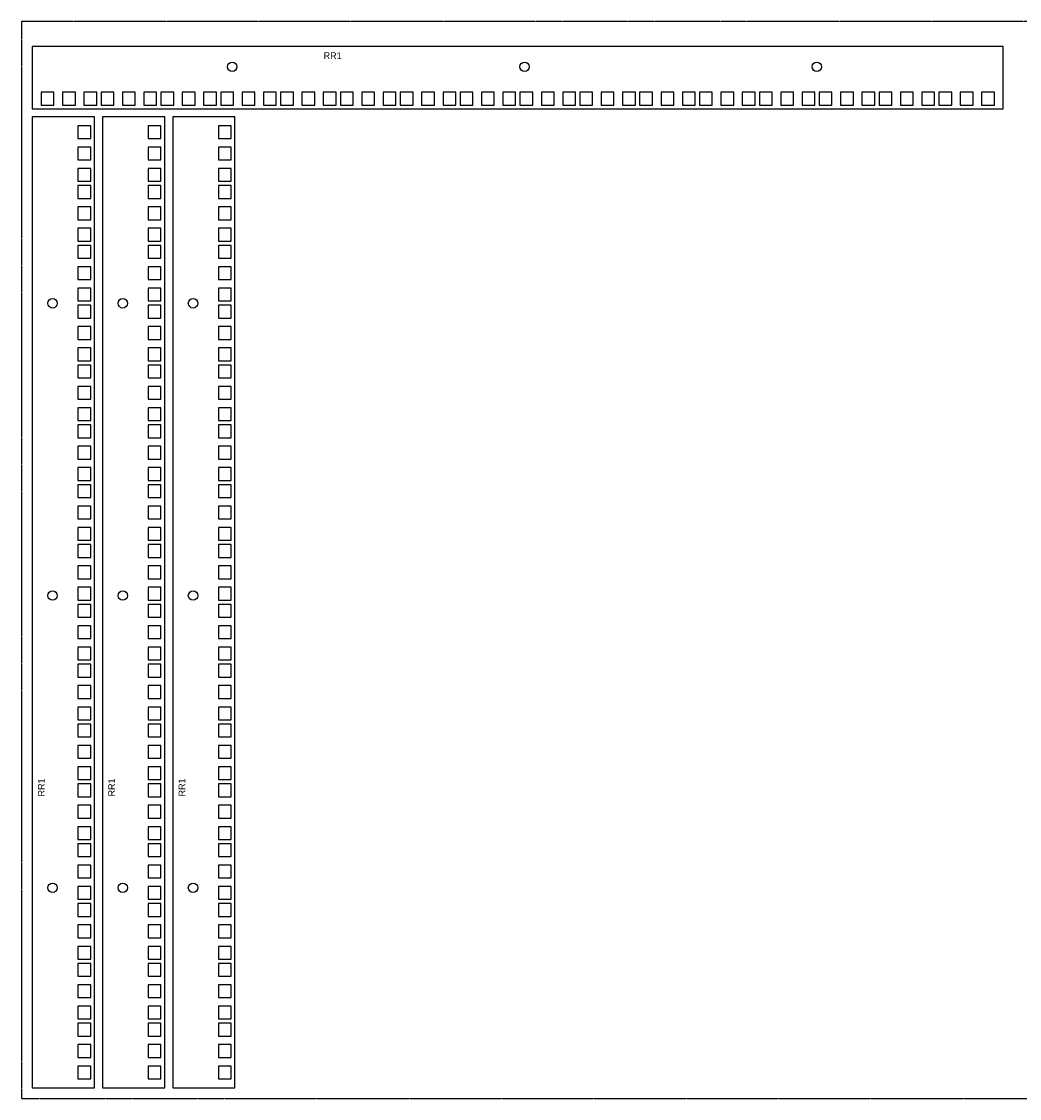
# Model space of a CAD drawing. Header units: millimetres. Extents: x 0 to 1200, y 0 to 800.
import ezdxf

# ---------------------------------------------------------------- set-up
doc = ezdxf.new("R2010")
doc.units = ezdxf.units.MM
doc.linetypes.add('DASHED', pattern=[1.524, 1.27, -0.254])
for name, color, linetype in [('CUT', 7, 'CONTINUOUS'), ('NOTES', 8, 'CONTINUOUS'), ('SHEET', 5, 'DASHED')]:
    doc.layers.add(name, color=color, linetype=linetype)

msp = doc.modelspace()

# ---------------------------------------------------------------- linework, layer by layer
at = {"layer": 'CUT'}
for points in [[(8, 735.2), (729.2, 735.2), (729.2, 781.38), (8, 781.38)], [(14.6, 738), (24.1, 738), (24.1, 747.5), (14.6, 747.5)], [(30.48, 738), (39.98, 738), (39.98, 747.5), (30.48, 747.5)], [(46.35, 738), (55.85, 738), (55.85, 747.5), (46.35, 747.5)], [(59.05, 738), (68.55, 738), (68.55, 747.5), (59.05, 747.5)], [(74.93, 738), (84.43, 738), (84.43, 747.5), (74.93, 747.5)], [(90.8, 738), (100.3, 738), (100.3, 747.5), (90.8, 747.5)], [(103.5, 738), (113, 738), (113, 747.5), (103.5, 747.5)], [(119.38, 738), (128.88, 738), (128.88, 747.5), (119.38, 747.5)], [(135.25, 738), (144.75, 738), (144.75, 747.5), (135.25, 747.5)], [(147.95, 738), (157.45, 738), (157.45, 747.5), (147.95, 747.5)], [(163.83, 738), (173.33, 738), (173.33, 747.5), (163.83, 747.5)], [(179.7, 738), (189.2, 738), (189.2, 747.5), (179.7, 747.5)], [(192.4, 738), (201.9, 738), (201.9, 747.5), (192.4, 747.5)], [(208.28, 738), (217.78, 738), (217.78, 747.5), (208.28, 747.5)], [(224.15, 738), (233.65, 738), (233.65, 747.5), (224.15, 747.5)], [(236.85, 738), (246.35, 738), (246.35, 747.5), (236.85, 747.5)], [(252.72, 738), (262.23, 738), (262.23, 747.5), (252.72, 747.5)], [(268.6, 738), (278.1, 738), (278.1, 747.5), (268.6, 747.5)], [(281.3, 738), (290.8, 738), (290.8, 747.5), (281.3, 747.5)], [(297.18, 738), (306.68, 738), (306.68, 747.5), (297.18, 747.5)], [(313.05, 738), (322.55, 738), (322.55, 747.5), (313.05, 747.5)], [(325.75, 738), (335.25, 738), (335.25, 747.5), (325.75, 747.5)], [(341.63, 738), (351.13, 738), (351.13, 747.5), (341.63, 747.5)], [(357.5, 738), (367, 738), (367, 747.5), (357.5, 747.5)], [(370.2, 738), (379.7, 738), (379.7, 747.5), (370.2, 747.5)], [(386.08, 738), (395.58, 738), (395.58, 747.5), (386.08, 747.5)], [(401.95, 738), (411.45, 738), (411.45, 747.5), (401.95, 747.5)], [(414.65, 738), (424.15, 738), (424.15, 747.5), (414.65, 747.5)], [(430.53, 738), (440.03, 738), (440.03, 747.5), (430.53, 747.5)], [(446.4, 738), (455.9, 738), (455.9, 747.5), (446.4, 747.5)], [(459.1, 738), (468.6, 738), (468.6, 747.5), (459.1, 747.5)], [(474.98, 738), (484.48, 738), (484.48, 747.5), (474.98, 747.5)], [(490.85, 738), (500.35, 738), (500.35, 747.5), (490.85, 747.5)], [(503.55, 738), (513.05, 738), (513.05, 747.5), (503.55, 747.5)], [(519.43, 738), (528.93, 738), (528.93, 747.5), (519.43, 747.5)], [(535.3, 738), (544.8, 738), (544.8, 747.5), (535.3, 747.5)], [(548, 738), (557.5, 738), (557.5, 747.5), (548, 747.5)], [(563.88, 738), (573.38, 738), (573.38, 747.5), (563.88, 747.5)], [(579.75, 738), (589.25, 738), (589.25, 747.5), (579.75, 747.5)], [(592.45, 738), (601.95, 738), (601.95, 747.5), (592.45, 747.5)], [(608.33, 738), (617.83, 738), (617.83, 747.5), (608.33, 747.5)], [(624.2, 738), (633.7, 738), (633.7, 747.5), (624.2, 747.5)], [(636.9, 738), (646.4, 738), (646.4, 747.5), (636.9, 747.5)], [(652.78, 738), (662.28, 738), (662.28, 747.5), (652.78, 747.5)], [(668.65, 738), (678.15, 738), (678.15, 747.5), (668.65, 747.5)], [(681.35, 738), (690.85, 738), (690.85, 747.5), (681.35, 747.5)], [(697.23, 738), (706.73, 738), (706.73, 747.5), (697.23, 747.5)], [(713.1, 738), (722.6, 738), (722.6, 747.5), (713.1, 747.5)], [(54.18, 8), (54.18, 729.2), (8, 729.2), (8, 8)], [(106.36, 8), (106.36, 729.2), (60.18, 729.2), (60.18, 8)], [(158.53, 8), (158.53, 729.2), (112.36, 729.2), (112.36, 8)], [(51.38, 713.1), (51.38, 722.6), (41.88, 722.6), (41.88, 713.1)], [(103.56, 713.1), (103.56, 722.6), (94.06, 722.6), (94.06, 713.1)], [(155.73, 713.1), (155.73, 722.6), (146.23, 722.6), (146.23, 713.1)], [(51.38, 697.23), (51.38, 706.73), (41.88, 706.73), (41.88, 697.23)], [(103.56, 697.23), (103.56, 706.73), (94.06, 706.73), (94.06, 697.23)], [(155.73, 697.23), (155.73, 706.73), (146.23, 706.73), (146.23, 697.23)], [(51.38, 681.35), (51.38, 690.85), (41.88, 690.85), (41.88, 681.35)], [(103.56, 681.35), (103.56, 690.85), (94.06, 690.85), (94.06, 681.35)], [(155.73, 681.35), (155.73, 690.85), (146.23, 690.85), (146.23, 681.35)], [(51.38, 668.65), (51.38, 678.15), (41.88, 678.15), (41.88, 668.65)], [(103.56, 668.65), (103.56, 678.15), (94.06, 678.15), (94.06, 668.65)], [(155.73, 668.65), (155.73, 678.15), (146.23, 678.15), (146.23, 668.65)], [(51.38, 652.78), (51.38, 662.28), (41.88, 662.28), (41.88, 652.78)], [(103.56, 652.78), (103.56, 662.28), (94.06, 662.28), (94.06, 652.78)], [(155.73, 652.78), (155.73, 662.28), (146.23, 662.28), (146.23, 652.78)], [(51.38, 636.9), (51.38, 646.4), (41.88, 646.4), (41.88, 636.9)], [(103.56, 636.9), (103.56, 646.4), (94.06, 646.4), (94.06, 636.9)], [(155.73, 636.9), (155.73, 646.4), (146.23, 646.4), (146.23, 636.9)], [(51.38, 624.2), (51.38, 633.7), (41.88, 633.7), (41.88, 624.2)], [(103.56, 624.2), (103.56, 633.7), (94.06, 633.7), (94.06, 624.2)], [(155.73, 624.2), (155.73, 633.7), (146.23, 633.7), (146.23, 624.2)], [(51.38, 608.33), (51.38, 617.83), (41.88, 617.83), (41.88, 608.33)], [(103.56, 608.33), (103.56, 617.83), (94.06, 617.83), (94.06, 608.33)], [(155.73, 608.33), (155.73, 617.83), (146.23, 617.83), (146.23, 608.33)], [(51.38, 592.45), (51.38, 601.95), (41.88, 601.95), (41.88, 592.45)], [(103.56, 592.45), (103.56, 601.95), (94.06, 601.95), (94.06, 592.45)], [(155.73, 592.45), (155.73, 601.95), (146.23, 601.95), (146.23, 592.45)], [(51.38, 579.75), (51.38, 589.25), (41.88, 589.25), (41.88, 579.75)], [(103.56, 579.75), (103.56, 589.25), (94.06, 589.25), (94.06, 579.75)], [(155.73, 579.75), (155.73, 589.25), (146.23, 589.25), (146.23, 579.75)], [(51.38, 563.88), (51.38, 573.38), (41.88, 573.38), (41.88, 563.88)], [(103.56, 563.88), (103.56, 573.38), (94.06, 573.38), (94.06, 563.88)], [(155.73, 563.88), (155.73, 573.38), (146.23, 573.38), (146.23, 563.88)], [(51.38, 548), (51.38, 557.5), (41.88, 557.5), (41.88, 548)], [(103.56, 548), (103.56, 557.5), (94.06, 557.5), (94.06, 548)], [(155.73, 548), (155.73, 557.5), (146.23, 557.5), (146.23, 548)], [(51.38, 535.3), (51.38, 544.8), (41.88, 544.8), (41.88, 535.3)], [(103.56, 535.3), (103.56, 544.8), (94.06, 544.8), (94.06, 535.3)], [(155.73, 535.3), (155.73, 544.8), (146.23, 544.8), (146.23, 535.3)], [(51.38, 519.43), (51.38, 528.93), (41.88, 528.93), (41.88, 519.43)], [(103.56, 519.43), (103.56, 528.93), (94.06, 528.93), (94.06, 519.43)], [(155.73, 519.43), (155.73, 528.93), (146.23, 528.93), (146.23, 519.43)], [(51.38, 503.55), (51.38, 513.05), (41.88, 513.05), (41.88, 503.55)], [(103.56, 503.55), (103.56, 513.05), (94.06, 513.05), (94.06, 503.55)], [(155.73, 503.55), (155.73, 513.05), (146.23, 513.05), (146.23, 503.55)], [(51.38, 490.85), (51.38, 500.35), (41.88, 500.35), (41.88, 490.85)], [(103.56, 490.85), (103.56, 500.35), (94.06, 500.35), (94.06, 490.85)], [(155.73, 490.85), (155.73, 500.35), (146.23, 500.35), (146.23, 490.85)], [(51.38, 474.98), (51.38, 484.48), (41.88, 484.48), (41.88, 474.98)], [(103.56, 474.98), (103.56, 484.48), (94.06, 484.48), (94.06, 474.98)], [(155.73, 474.98), (155.73, 484.48), (146.23, 484.48), (146.23, 474.98)], [(51.38, 459.1), (51.38, 468.6), (41.88, 468.6), (41.88, 459.1)], [(103.56, 459.1), (103.56, 468.6), (94.06, 468.6), (94.06, 459.1)], [(155.73, 459.1), (155.73, 468.6), (146.23, 468.6), (146.23, 459.1)], [(51.38, 446.4), (51.38, 455.9), (41.88, 455.9), (41.88, 446.4)], [(103.56, 446.4), (103.56, 455.9), (94.06, 455.9), (94.06, 446.4)], [(155.73, 446.4), (155.73, 455.9), (146.23, 455.9), (146.23, 446.4)], [(51.38, 430.53), (51.38, 440.03), (41.88, 440.03), (41.88, 430.53)], [(103.56, 430.53), (103.56, 440.03), (94.06, 440.03), (94.06, 430.53)], [(155.73, 430.53), (155.73, 440.03), (146.23, 440.03), (146.23, 430.53)], [(51.38, 414.65), (51.38, 424.15), (41.88, 424.15), (41.88, 414.65)], [(103.56, 414.65), (103.56, 424.15), (94.06, 424.15), (94.06, 414.65)], [(155.73, 414.65), (155.73, 424.15), (146.23, 424.15), (146.23, 414.65)], [(51.38, 401.95), (51.38, 411.45), (41.88, 411.45), (41.88, 401.95)], [(103.56, 401.95), (103.56, 411.45), (94.06, 411.45), (94.06, 401.95)], [(155.73, 401.95), (155.73, 411.45), (146.23, 411.45), (146.23, 401.95)], [(51.38, 386.08), (51.38, 395.58), (41.88, 395.58), (41.88, 386.08)], [(103.56, 386.08), (103.56, 395.58), (94.06, 395.58), (94.06, 386.08)], [(155.73, 386.08), (155.73, 395.58), (146.23, 395.58), (146.23, 386.08)], [(51.38, 370.2), (51.38, 379.7), (41.88, 379.7), (41.88, 370.2)], [(103.56, 370.2), (103.56, 379.7), (94.06, 379.7), (94.06, 370.2)], [(155.73, 370.2), (155.73, 379.7), (146.23, 379.7), (146.23, 370.2)], [(51.38, 357.5), (51.38, 367), (41.88, 367), (41.88, 357.5)], [(103.56, 357.5), (103.56, 367), (94.06, 367), (94.06, 357.5)], [(155.73, 357.5), (155.73, 367), (146.23, 367), (146.23, 357.5)], [(51.38, 341.63), (51.38, 351.13), (41.88, 351.13), (41.88, 341.63)], [(103.56, 341.63), (103.56, 351.13), (94.06, 351.13), (94.06, 341.63)], [(155.73, 341.63), (155.73, 351.13), (146.23, 351.13), (146.23, 341.63)], [(51.38, 325.75), (51.38, 335.25), (41.88, 335.25), (41.88, 325.75)], [(103.56, 325.75), (103.56, 335.25), (94.06, 335.25), (94.06, 325.75)], [(155.73, 325.75), (155.73, 335.25), (146.23, 335.25), (146.23, 325.75)], [(51.38, 313.05), (51.38, 322.55), (41.88, 322.55), (41.88, 313.05)], [(103.56, 313.05), (103.56, 322.55), (94.06, 322.55), (94.06, 313.05)], [(155.73, 313.05), (155.73, 322.55), (146.23, 322.55), (146.23, 313.05)], [(51.38, 297.18), (51.38, 306.68), (41.88, 306.68), (41.88, 297.18)], [(103.56, 297.18), (103.56, 306.68), (94.06, 306.68), (94.06, 297.18)], [(155.73, 297.18), (155.73, 306.68), (146.23, 306.68), (146.23, 297.18)], [(51.38, 281.3), (51.38, 290.8), (41.88, 290.8), (41.88, 281.3)], [(103.56, 281.3), (103.56, 290.8), (94.06, 290.8), (94.06, 281.3)], [(155.73, 281.3), (155.73, 290.8), (146.23, 290.8), (146.23, 281.3)], [(51.38, 268.6), (51.38, 278.1), (41.88, 278.1), (41.88, 268.6)], [(103.56, 268.6), (103.56, 278.1), (94.06, 278.1), (94.06, 268.6)], [(155.73, 268.6), (155.73, 278.1), (146.23, 278.1), (146.23, 268.6)], [(51.38, 252.72), (51.38, 262.23), (41.88, 262.23), (41.88, 252.72)], [(103.56, 252.72), (103.56, 262.23), (94.06, 262.23), (94.06, 252.72)], [(155.73, 252.72), (155.73, 262.23), (146.23, 262.23), (146.23, 252.72)], [(51.38, 236.85), (51.38, 246.35), (41.88, 246.35), (41.88, 236.85)], [(103.56, 236.85), (103.56, 246.35), (94.06, 246.35), (94.06, 236.85)], [(155.73, 236.85), (155.73, 246.35), (146.23, 246.35), (146.23, 236.85)], [(51.38, 224.15), (51.38, 233.65), (41.88, 233.65), (41.88, 224.15)], [(103.56, 224.15), (103.56, 233.65), (94.06, 233.65), (94.06, 224.15)], [(155.73, 224.15), (155.73, 233.65), (146.23, 233.65), (146.23, 224.15)], [(51.38, 208.28), (51.38, 217.78), (41.88, 217.78), (41.88, 208.28)], [(103.56, 208.28), (103.56, 217.78), (94.06, 217.78), (94.06, 208.28)], [(155.73, 208.28), (155.73, 217.78), (146.23, 217.78), (146.23, 208.28)], [(51.38, 192.4), (51.38, 201.9), (41.88, 201.9), (41.88, 192.4)], [(103.56, 192.4), (103.56, 201.9), (94.06, 201.9), (94.06, 192.4)], [(155.73, 192.4), (155.73, 201.9), (146.23, 201.9), (146.23, 192.4)], [(51.38, 179.7), (51.38, 189.2), (41.88, 189.2), (41.88, 179.7)], [(103.56, 179.7), (103.56, 189.2), (94.06, 189.2), (94.06, 179.7)], [(155.73, 179.7), (155.73, 189.2), (146.23, 189.2), (146.23, 179.7)], [(51.38, 163.83), (51.38, 173.33), (41.88, 173.33), (41.88, 163.83)], [(103.56, 163.83), (103.56, 173.33), (94.06, 173.33), (94.06, 163.83)], [(155.73, 163.83), (155.73, 173.33), (146.23, 173.33), (146.23, 163.83)], [(51.38, 147.95), (51.38, 157.45), (41.88, 157.45), (41.88, 147.95)], [(103.56, 147.95), (103.56, 157.45), (94.06, 157.45), (94.06, 147.95)], [(155.73, 147.95), (155.73, 157.45), (146.23, 157.45), (146.23, 147.95)], [(51.38, 135.25), (51.38, 144.75), (41.88, 144.75), (41.88, 135.25)], [(103.56, 135.25), (103.56, 144.75), (94.06, 144.75), (94.06, 135.25)], [(155.73, 135.25), (155.73, 144.75), (146.23, 144.75), (146.23, 135.25)], [(51.38, 119.38), (51.38, 128.88), (41.88, 128.88), (41.88, 119.38)], [(103.56, 119.38), (103.56, 128.88), (94.06, 128.88), (94.06, 119.38)], [(155.73, 119.38), (155.73, 128.88), (146.23, 128.88), (146.23, 119.38)], [(51.38, 103.5), (51.38, 113), (41.88, 113), (41.88, 103.5)], [(103.56, 103.5), (103.56, 113), (94.06, 113), (94.06, 103.5)], [(155.73, 103.5), (155.73, 113), (146.23, 113), (146.23, 103.5)], [(51.38, 90.8), (51.38, 100.3), (41.88, 100.3), (41.88, 90.8)], [(103.56, 90.8), (103.56, 100.3), (94.06, 100.3), (94.06, 90.8)], [(155.73, 90.8), (155.73, 100.3), (146.23, 100.3), (146.23, 90.8)], [(51.38, 74.93), (51.38, 84.43), (41.88, 84.43), (41.88, 74.93)], [(103.56, 74.93), (103.56, 84.43), (94.06, 84.43), (94.06, 74.93)], [(155.73, 74.93), (155.73, 84.43), (146.23, 84.43), (146.23, 74.93)], [(51.38, 59.05), (51.38, 68.55), (41.88, 68.55), (41.88, 59.05)], [(103.56, 59.05), (103.56, 68.55), (94.06, 68.55), (94.06, 59.05)], [(155.73, 59.05), (155.73, 68.55), (146.23, 68.55), (146.23, 59.05)], [(51.38, 46.35), (51.38, 55.85), (41.88, 55.85), (41.88, 46.35)], [(103.56, 46.35), (103.56, 55.85), (94.06, 55.85), (94.06, 46.35)], [(155.73, 46.35), (155.73, 55.85), (146.23, 55.85), (146.23, 46.35)], [(51.38, 30.48), (51.38, 39.98), (41.88, 39.98), (41.88, 30.48)], [(103.56, 30.48), (103.56, 39.98), (94.06, 39.98), (94.06, 30.48)], [(155.73, 30.48), (155.73, 39.98), (146.23, 39.98), (146.23, 30.48)], [(51.38, 14.6), (51.38, 24.1), (41.88, 24.1), (41.88, 14.6)], [(103.56, 14.6), (103.56, 24.1), (94.06, 24.1), (94.06, 14.6)], [(155.73, 14.6), (155.73, 24.1), (146.23, 24.1), (146.23, 14.6)]]:
    msp.add_lwpolyline(points, close=True, dxfattribs=at)
for centre in [(156.53, 766.38), (373.6, 766.38), (590.67, 766.38), (23, 590.67), (75.18, 590.67), (127.36, 590.67), (23, 373.6), (75.18, 373.6), (127.36, 373.6), (23, 156.53), (75.18, 156.53), (127.36, 156.53)]:
    msp.add_circle(centre, 3.5, dxfattribs=at)
at = {"layer": 'SHEET'}
msp.add_lwpolyline([(0, 0), (1200, 0), (1200, 800), (0, 800)], close=True, dxfattribs=at)

# ---------------------------------------------------------------- texts
at = {"layer": 'NOTES'}
msp.add_text('RR1', height=5, dxfattribs=at).set_placement((224.36, 772.14))
for p in [(17.24, 224.36), (69.41, 224.36), (121.59, 224.36)]:
    msp.add_text('RR1', height=5, rotation=90, dxfattribs=at).set_placement(p)

doc.saveas('drawing.dxf')
